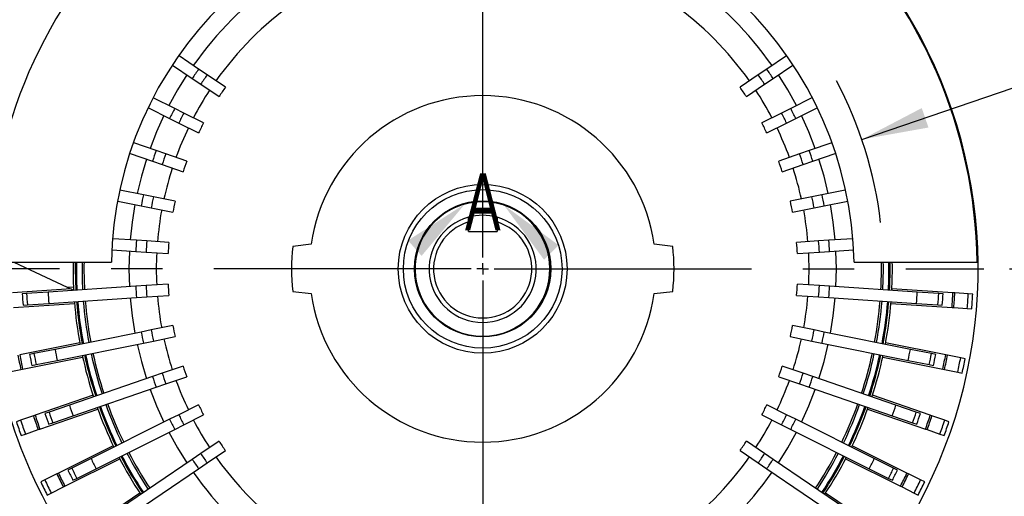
# Model space of a CAD drawing. Header units: inches. Extents: x 0 to 99, y 0 to 76.5.
# Tile 8 of 13: x 70.1 to 87.3, y 24.3 to 32.7. Entities that reach past the tile are written whole.
import ezdxf

# ---------------------------------------------------------------- set-up
doc = ezdxf.new("R2010")
doc.units = ezdxf.units.IN
doc.header["$LTSCALE"] = 9
doc.header["$MEASUREMENT"] = 0
doc.linetypes.add('CENTERX2', pattern=[0.8, 0.5, -0.1, 0.1, -0.1])
doc.layers.add('CENTER', color=40, linetype='CENTERX2')
doc.layers.add('DIMENSIONS', color=140, linetype='Continuous', lineweight=25)
doc.layers.add('TEXT', color=140, linetype='Continuous', lineweight=25)
doc.styles.add('SLDTEXTSTYLE0', font='TXT', dxfattribs={"width": 0.7})
doc.dimstyles.new('SLDDIMSTYLE1', dxfattribs={"dimtxt": 0.625, "dimasz": 1.17, "dimexe": 0, "dimexo": 0.0625, "dimgap": 0.15625, "dimtad": 0, "dimtih": 1, "dimtoh": 1, "dimrnd": 1e-09, "dimzin": 4, "dimdsep": 46, "dimtxsty": 'SLDTEXTSTYLE0', "dimsah": 1, "dimcen": 0.09, "dimadec": 0, "dimazin": 1, "dimtfac": 1, "dimtofl": 0, "dimtmove": 0, "dimatfit": 3, "dimfxl": 0, "dimfrac": 2, "dimtolj": 1, "dimtzin": 12, "dimarcsym": 0})
doc.dimstyles.new('SLDDIMSTYLE2', dxfattribs={"dimtxt": 0.625, "dimasz": 1.17, "dimexe": 0, "dimexo": 0.0625, "dimgap": 0.15625, "dimtad": 0, "dimtih": 1, "dimtoh": 1, "dimrnd": 1e-09, "dimzin": 12, "dimdsep": 46, "dimtxsty": 'SLDTEXTSTYLE0', "dimsah": 1, "dimcen": 0.09, "dimadec": 0, "dimazin": 3, "dimtfac": 1, "dimtofl": 0, "dimtmove": 0, "dimatfit": 3, "dimfxl": 0, "dimfrac": 2, "dimtolj": 1, "dimtzin": 12, "dimarcsym": 0})
doc.dimstyles.new('SLDDIMSTYLE6', dxfattribs={"dimtxt": 0.625, "dimasz": 1.17, "dimexe": 0, "dimexo": 0.0625, "dimgap": 0.15625, "dimtad": 0, "dimtih": 1, "dimtoh": 1, "dimrnd": 1e-09, "dimzin": 12, "dimdsep": 46, "dimtxsty": 'SLDTEXTSTYLE0', "dimsah": 1, "dimcen": 0, "dimadec": 0, "dimazin": 3, "dimtfac": 1, "dimtofl": 0, "dimtmove": 0, "dimatfit": 3, "dimfxl": 0, "dimfrac": 2, "dimtolj": 1, "dimtzin": 12, "dimarcsym": 0})

# ---------------------------------------------------------------- blocks, each defined once
blk = doc.blocks.new('_D_18')
at = {"layer": 'DIMENSIONS'}
for p, q in [((87.421, 28.297), (90.352, 28.297)), ((89.227, 28.297), (89.227, 25.433)), ((88.038, 24.296), (87.828, 24.296)), ((87.828, 24.296), (87.828, 23.302)), ((90.416, 24.296), (90.626, 24.296)), ((90.626, 24.296), (90.626, 23.302)), ((87.828, 23.302), (88.038, 23.302)), ((90.626, 23.302), (90.416, 23.302)), ((89.227, 20.297), (89.227, 23.162)), ((86.129, 20.297), (90.352, 20.297))]:
    blk.add_line(p, q, dxfattribs=at)
for points in [[(89.227, 28.297), (89.047, 27.127), (89.407, 27.127)], [(89.227, 20.297), (89.407, 21.467), (89.047, 21.467)]]:
    blk.add_solid(points, dxfattribs=at)
at = {"layer": 'DIMENSIONS', "char_height": 0.625, "attachment_point": 1, "style": 'SLDTEXTSTYLE0'}
for s, insert in [('8.00', (88.298, 25.242)), ('203.2', (88.038, 24.108))]:
    blk.add_mtext(s, dxfattribs=dict(at, insert=insert))
blk = doc.blocks.new('_D_19')
at = {"layer": 'DIMENSIONS'}
for p, q in [((78.655, 36.947), (94.963, 36.947)), ((93.838, 36.947), (93.838, 29.757)), ((92.649, 28.621), (92.44, 28.621)), ((92.44, 28.621), (92.44, 27.627)), ((95.027, 28.621), (95.237, 28.621)), ((95.237, 28.621), (95.237, 27.627)), ((92.44, 27.627), (92.649, 27.627)), ((95.237, 27.627), (95.027, 27.627)), ((93.838, 20.297), (93.838, 27.487)), ((86.129, 20.297), (94.963, 20.297))]:
    blk.add_line(p, q, dxfattribs=at)
for points in [[(93.838, 36.947), (93.658, 35.777), (94.018, 35.777)], [(93.838, 20.297), (94.018, 21.467), (93.658, 21.467)]]:
    blk.add_solid(points, dxfattribs=at)
at = {"layer": 'DIMENSIONS', "char_height": 0.625, "attachment_point": 1, "style": 'SLDTEXTSTYLE0'}
for s, insert in [('16.65', (92.649, 29.566)), ('422.9', (92.649, 28.433))]:
    blk.add_mtext(s, dxfattribs=dict(at, insert=insert))
blk = doc.blocks.new('_D_20')
at = {"layer": 'DIMENSIONS'}
for p, q in [((85.474, 33.014), (87.536, 34.352)), ((87.536, 34.352), (88.427, 34.352)), ((88.9, 34.352), (88.69, 34.352)), ((88.69, 34.352), (88.69, 33.358)), ((91.277, 34.352), (91.487, 34.352)), ((91.487, 34.352), (91.487, 33.358)), ((88.69, 33.358), (88.9, 33.358)), ((91.487, 33.358), (91.277, 33.358))]:
    blk.add_line(p, q, dxfattribs=at)
blk.add_solid([(85.474, 33.014), (86.554, 33.5), (86.358, 33.802)], dxfattribs=at)
at = {"layer": 'DIMENSIONS', "char_height": 0.625, "attachment_point": 1, "style": 'SLDTEXTSTYLE0'}
for s, insert in [('%%c', (88.427, 35.297)), ('17.33', (89.372, 35.297)), ('440.2', (88.9, 34.163))]:
    blk.add_mtext(s, dxfattribs=dict(at, insert=insert))
blk = doc.blocks.new('_D_21')
at = {"layer": 'DIMENSIONS'}
for p, q in [((84.837, 30.563), (87.752, 31.56)), ((87.752, 31.56), (88.427, 31.56)), ((88.9, 31.56), (88.69, 31.56)), ((88.69, 31.56), (88.69, 30.566)), ((91.277, 31.56), (91.487, 31.56)), ((91.487, 31.56), (91.487, 30.566)), ((88.69, 30.566), (88.9, 30.566)), ((91.487, 30.566), (91.277, 30.566))]:
    blk.add_line(p, q, dxfattribs=at)
blk.add_arc((78.205, 28.297), 7.008, 6.6694, 27.9864, dxfattribs=at)
blk.add_solid([(84.837, 30.563), (86.002, 30.771), (85.885, 31.112)], dxfattribs=at)
at = {"layer": 'DIMENSIONS', "char_height": 0.625, "attachment_point": 1, "style": 'SLDTEXTSTYLE0'}
for s, insert in [('%%c', (88.427, 32.505)), ('14.02', (89.372, 32.505)), ('356.0', (88.9, 31.372))]:
    blk.add_mtext(s, dxfattribs=dict(at, insert=insert))
blk = doc.blocks.new('_D_22')
at = {"layer": 'DIMENSIONS'}
for p, q in [((66.591, 29.423), (66.591, 38.851)), ((78.205, 37.513), (78.205, 38.851)), ((66.591, 37.726), (70.362, 37.726)), ((71.209, 37.724), (70.999, 37.724)), ((70.999, 37.724), (70.999, 36.73)), ((73.587, 37.724), (73.797, 37.724)), ((73.797, 37.724), (73.797, 36.73)), ((78.205, 37.726), (74.434, 37.726)), ((70.999, 36.73), (71.209, 36.73)), ((73.797, 36.73), (73.587, 36.73))]:
    blk.add_line(p, q, dxfattribs=at)
for points in [[(66.591, 37.726), (67.761, 37.546), (67.761, 37.906)], [(78.205, 37.726), (77.035, 37.906), (77.035, 37.546)]]:
    blk.add_solid(points, dxfattribs=at)
at = {"layer": 'DIMENSIONS', "char_height": 0.625, "attachment_point": 1, "style": 'SLDTEXTSTYLE0'}
for s, insert in [('11.61', (71.209, 38.67)), ('295.0', (71.209, 37.536))]:
    blk.add_mtext(s, dxfattribs=dict(at, insert=insert))
blk = doc.blocks.new('_D_23')
at = {"layer": 'DIMENSIONS'}
for p, q in [((63.175, 28.567), (63.175, 42.041)), ((78.205, 37.513), (78.205, 42.041)), ((63.175, 40.916), (68.654, 40.916)), ((69.501, 40.915), (69.291, 40.915)), ((69.291, 40.915), (69.291, 39.921)), ((71.879, 40.915), (72.089, 40.915)), ((72.089, 40.915), (72.089, 39.921)), ((78.205, 40.916), (72.726, 40.916)), ((69.291, 39.921), (69.501, 39.921)), ((72.089, 39.921), (71.879, 39.921)), ((63.175, 26.716), (63.175, 28.027))]:
    blk.add_line(p, q, dxfattribs=at)
for points in [[(63.175, 40.916), (64.345, 40.736), (64.345, 41.096)], [(78.205, 40.916), (77.035, 41.096), (77.035, 40.736)]]:
    blk.add_solid(points, dxfattribs=at)
at = {"layer": 'DIMENSIONS', "char_height": 0.625, "attachment_point": 1, "style": 'SLDTEXTSTYLE0'}
for s, insert in [('15.03', (69.501, 41.861)), ('381.8', (69.501, 40.727))]:
    blk.add_mtext(s, dxfattribs=dict(at, insert=insert))
blk = doc.blocks.new('SW_CENTERMARKSYMBOL_1')
at = {"layer": 'CENTER', "color": 0}
for p, q in [((0, 0.2), (0, 8.765)), ((-0.2, 0), (-8.765, 0)), ((0, 0), (-0.1, 0)), ((0, 0), (0, 0.1)), ((0, 0), (0, -0.1)), ((0, 0), (0.1, 0)), ((0.2, 0), (8.765, 0)), ((0, -0.2), (0, -8.765))]:
    blk.add_line(p, q, dxfattribs=at)

msp = doc.modelspace()

# ---------------------------------------------------------------- linework, layer by layer
for p, q in [((72.7801, 31.8652), (73.126, 31.6301)), ((73.2367, 31.7929), (72.894, 32.0258)), ((83.5176, 32.0266), (83.1737, 31.7929)), ((83.2843, 31.6301), (83.6271, 31.8631)), ((73.3849, 31.6922), (73.2367, 31.7929)), ((73.704, 31.4753), (73.3849, 31.6922)), ((83.0255, 31.6922), (82.7063, 31.4753)), ((83.1737, 31.7929), (83.0255, 31.6922)), ((73.126, 31.6301), (73.2742, 31.5294)), ((73.2742, 31.5294), (73.5934, 31.3125)), ((82.817, 31.3125), (83.1361, 31.5294)), ((83.1361, 31.5294), (83.2843, 31.6301)), ((72.818, 31.1051), (72.4416, 31.2936)), ((83.9637, 31.2911), (83.5923, 31.1051)), ((72.3587, 31.115), (72.7299, 30.9291)), ((72.9782, 31.0249), (72.818, 31.1051)), ((73.3232, 30.8521), (72.9782, 31.0249)), ((83.4321, 31.0249), (83.0871, 30.8521)), ((83.5923, 31.1051), (83.4321, 31.0249)), ((83.6805, 30.9291), (84.0563, 31.1173)), ((72.7299, 30.9291), (72.8901, 30.8488)), ((72.8901, 30.8488), (73.2351, 30.6761)), ((83.1752, 30.6761), (83.5203, 30.8488)), ((83.5203, 30.8488), (83.6805, 30.9291)), ((72.494, 30.3679), (72.1022, 30.5029)), ((84.3114, 30.504), (83.9163, 30.3679)), ((72.0364, 30.3173), (72.4299, 30.1818)), ((72.6634, 30.3096), (72.494, 30.3679)), ((83.9163, 30.3679), (83.7469, 30.3096)), ((83.9804, 30.1818), (84.3722, 30.3167)), ((72.4299, 30.1818), (72.5993, 30.1235)), ((73.0282, 30.184), (72.6634, 30.3096)), ((83.7469, 30.3096), (83.3821, 30.184)), ((83.811, 30.1235), (83.9804, 30.1818)), ((72.5993, 30.1235), (72.9641, 29.9979)), ((83.4462, 29.9979), (83.811, 30.1235)), ((72.2703, 29.5944), (71.8604, 29.6771)), ((84.5463, 29.6763), (84.14, 29.5944)), ((71.8229, 29.4838), (72.2314, 29.4014)), ((72.4459, 29.559), (72.2703, 29.5944)), ((72.8242, 29.4827), (72.4459, 29.559)), ((83.9644, 29.559), (83.5861, 29.4827)), ((84.14, 29.5944), (83.9644, 29.559)), ((84.1789, 29.4014), (84.5896, 29.4842)), ((72.2314, 29.4014), (72.407, 29.366)), ((72.407, 29.366), (72.7853, 29.2898)), ((83.6251, 29.2898), (84.0033, 29.366)), ((84.0033, 29.366), (84.1789, 29.4014)), ((77.9542, 29.1186), (77.9542, 29.2006)), ((77.9542, 28.9504), (77.9542, 29.1186)), ((78.4562, 29.2006), (78.4562, 29.1186)), ((78.4562, 29.1186), (78.4562, 28.9504)), ((77.9542, 28.9504), (78.4562, 28.9504)), ((72.1509, 28.7981), (71.7366, 28.8256)), ((72.3297, 28.7862), (72.1509, 28.7981)), ((72.7147, 28.7606), (72.3297, 28.7862)), ((84.0807, 28.7862), (83.6956, 28.7606)), ((84.2594, 28.7981), (84.0807, 28.7862)), ((84.6793, 28.826), (84.2594, 28.7981)), ((71.7239, 28.6292), (72.1378, 28.6017)), ((72.1378, 28.6017), (72.3166, 28.5898)), ((72.3166, 28.5898), (72.7016, 28.5642)), ((75.2048, 28.7304), (74.8819, 28.691)), ((81.5284, 28.691), (81.2056, 28.7304)), ((83.7087, 28.5642), (84.0937, 28.5898)), ((84.0937, 28.5898), (84.2725, 28.6017)), ((84.2725, 28.6017), (84.6893, 28.6294)), ((69.5564, 28.4154), (71.7102, 28.4154)), ((70.0024, 28.4154), (70.9363, 27.98)), ((84.7002, 28.4154), (86.854, 28.4154)), ((71.0061, 27.9474), (69.9794, 27.8792)), ((72.1378, 27.993), (70.6041, 27.8911)), ((70.9363, 27.98), (71.0466, 27.9848)), ((70.9363, 27.98), (71.0494, 27.9272)), ((72.3166, 28.0049), (72.1378, 27.993)), ((72.7016, 28.0304), (72.3166, 28.0049)), ((74.8819, 27.9036), (75.2048, 27.8643)), ((81.2056, 27.8643), (81.5284, 27.9036)), ((84.0937, 28.0049), (83.7087, 28.0304)), ((84.2725, 27.993), (84.0937, 28.0049)), ((85.8062, 27.8911), (84.2725, 27.993)), ((86.4309, 27.8792), (85.3621, 27.9502)), ((70.2288, 27.8662), (70.153, 27.8611)), ((70.6041, 27.8911), (70.2288, 27.8662)), ((70.6171, 27.6947), (72.1509, 27.7966)), ((72.1509, 27.7966), (72.3297, 27.8084)), ((72.3297, 27.8084), (72.7147, 27.834)), ((83.6956, 27.834), (84.0807, 27.8084)), ((84.0807, 27.8084), (84.2594, 27.7966)), ((84.2594, 27.7966), (85.7932, 27.6947)), ((86.1816, 27.8662), (85.8062, 27.8911)), ((86.2574, 27.8611), (86.1816, 27.8662)), ((86.4622, 27.8771), (86.4309, 27.8792)), ((86.6979, 27.8615), (86.4622, 27.8771)), ((86.7765, 27.8563), (86.6979, 27.8615)), ((69.9964, 27.6239), (71.0652, 27.6949)), ((70.166, 27.6647), (70.2418, 27.6698)), ((70.2418, 27.6698), (70.6171, 27.6947)), ((85.3451, 27.6949), (86.4139, 27.6239)), ((85.7932, 27.6947), (86.1685, 27.6698)), ((86.1685, 27.6698), (86.2443, 27.6647)), ((86.4139, 27.6239), (86.4452, 27.6218)), ((86.4452, 27.6218), (86.681, 27.6061)), ((86.681, 27.6061), (86.7595, 27.6009)), ((72.407, 27.2286), (72.2314, 27.1932)), ((72.7853, 27.3049), (72.407, 27.2286)), ((84.0033, 27.2286), (83.6251, 27.3049)), ((84.1789, 27.1932), (84.0033, 27.2286)), ((72.2314, 27.1932), (70.7246, 26.8894)), ((72.4459, 27.0357), (72.8242, 27.1119)), ((83.5861, 27.1119), (83.9644, 27.0357)), ((85.6858, 26.8894), (84.1789, 27.1932)), ((71.157, 27.0067), (70.107, 26.795)), ((70.7246, 26.8894), (70.3559, 26.815)), ((70.7635, 26.6964), (72.2703, 27.0002)), ((72.2703, 27.0002), (72.4459, 27.0357)), ((83.9644, 27.0357), (84.14, 27.0002)), ((84.14, 27.0002), (85.6468, 26.6964)), ((86.3033, 26.795), (85.2533, 27.0067)), ((86.0545, 26.815), (85.6858, 26.8894)), ((70.1576, 26.5441), (71.2076, 26.7558)), ((70.3559, 26.815), (70.2814, 26.8)), ((70.3948, 26.6221), (70.7635, 26.6964)), ((85.2027, 26.7558), (86.2528, 26.5441)), ((85.6468, 26.6964), (86.0156, 26.6221)), ((86.1289, 26.8), (86.0545, 26.815)), ((86.3341, 26.7888), (86.3033, 26.795)), ((86.5657, 26.7421), (86.3341, 26.7888)), ((86.6429, 26.7265), (86.5657, 26.7421)), ((69.8952, 26.4912), (70.1268, 26.5379)), ((70.1268, 26.5379), (70.1576, 26.5441)), ((70.3203, 26.6071), (70.3948, 26.6221)), ((72.9641, 26.5968), (72.5993, 26.4712)), ((83.811, 26.4712), (83.4462, 26.5968)), ((86.0156, 26.6221), (86.09, 26.6071)), ((86.2528, 26.5441), (86.2835, 26.5379)), ((86.2835, 26.5379), (86.5151, 26.4912)), ((72.4299, 26.4128), (70.9765, 25.9124)), ((72.5993, 26.4712), (72.4299, 26.4128)), ((72.6634, 26.285), (73.0282, 26.4107)), ((83.3821, 26.4107), (83.7469, 26.285)), ((83.9804, 26.4128), (83.811, 26.4712)), ((85.4338, 25.9124), (83.9804, 26.4128)), ((86.5151, 26.4912), (86.5923, 26.4757)), ((71.0406, 25.7263), (72.494, 26.2267)), ((72.494, 26.2267), (72.6634, 26.285)), ((83.7469, 26.285), (83.9163, 26.2267)), ((83.9163, 26.2267), (85.3697, 25.7263)), ((71.3896, 26.0859), (70.3768, 25.7371)), ((86.0335, 25.7371), (85.0207, 26.0859)), ((70.4601, 25.4952), (71.4729, 25.8439)), ((70.9765, 25.9124), (70.6209, 25.7899)), ((73.2351, 25.9186), (72.8901, 25.7458)), ((83.5203, 25.7458), (83.1752, 25.9186)), ((84.9374, 25.8439), (85.9502, 25.4952)), ((85.7895, 25.7899), (85.4338, 25.9124)), ((70.3472, 25.7269), (70.1238, 25.65)), ((70.3768, 25.7371), (70.3472, 25.7269)), ((70.6209, 25.7899), (70.549, 25.7652)), ((70.6849, 25.6038), (71.0406, 25.7263)), ((72.7299, 25.6656), (71.3554, 24.9773)), ((72.8901, 25.7458), (72.7299, 25.6656)), ((72.9782, 25.5698), (73.3232, 25.7426)), ((83.0871, 25.7426), (83.4321, 25.5698)), ((83.6805, 25.6656), (83.5203, 25.7458)), ((85.0549, 24.9773), (83.6805, 25.6656)), ((85.3697, 25.7263), (85.7254, 25.6038)), ((85.8613, 25.7652), (85.7895, 25.7899)), ((86.0632, 25.7269), (86.0335, 25.7371)), ((86.2865, 25.65), (86.0632, 25.7269)), ((70.1238, 25.65), (70.0493, 25.6244)), ((70.4305, 25.485), (70.4601, 25.4952)), ((70.6131, 25.5791), (70.6849, 25.6038)), ((71.4436, 24.8013), (72.818, 25.4896)), ((72.818, 25.4896), (72.9782, 25.5698)), ((83.4321, 25.5698), (83.5923, 25.4896)), ((83.5923, 25.4896), (84.9668, 24.8013)), ((85.7254, 25.6038), (85.7972, 25.5791)), ((85.9502, 25.4952), (85.9799, 25.485)), ((86.361, 25.6244), (86.2865, 25.65)), ((70.1326, 25.3824), (70.2071, 25.408)), ((70.2071, 25.408), (70.4305, 25.485)), ((85.9799, 25.485), (86.2032, 25.408)), ((86.2032, 25.408), (86.2777, 25.3824)), ((71.742, 25.2039), (70.7842, 24.7243)), ((73.5934, 25.2821), (73.2742, 25.0653)), ((83.1361, 25.0653), (82.817, 25.2821)), ((85.6261, 24.7243), (84.6684, 25.2039)), ((70.8988, 24.4955), (71.8565, 24.9751)), ((71.3554, 24.9773), (71.0191, 24.8089)), ((73.2742, 25.0653), (73.126, 24.9645)), ((73.3849, 24.9024), (73.704, 25.1193)), ((82.7063, 25.1193), (83.0255, 24.9024)), ((83.2843, 24.9645), (83.1361, 25.0653)), ((84.5538, 24.9751), (85.5116, 24.4955)), ((85.3912, 24.8089), (85.0549, 24.9773)), ((71.0191, 24.8089), (70.9512, 24.7749)), ((71.1072, 24.6329), (71.4436, 24.8013)), ((73.126, 24.9645), (71.8547, 24.1005)), ((71.9653, 23.9377), (73.2367, 24.8017)), ((73.2367, 24.8017), (73.3849, 24.9024)), ((83.0255, 24.9024), (83.1737, 24.8017)), ((83.1737, 24.8017), (84.445, 23.9377)), ((84.5556, 24.1005), (83.2843, 24.9645)), ((84.9668, 24.8013), (85.3031, 24.6329)), ((85.4592, 24.7749), (85.3912, 24.8089)), ((70.7561, 24.7102), (70.5449, 24.6045)), ((70.7842, 24.7243), (70.7561, 24.7102)), ((71.0393, 24.5989), (71.1072, 24.6329)), ((85.3031, 24.6329), (85.371, 24.5989)), ((85.6542, 24.7102), (85.6261, 24.7243)), ((85.8654, 24.6045), (85.6542, 24.7102)), ((70.5449, 24.6045), (70.4745, 24.5692)), ((70.6595, 24.3756), (70.8707, 24.4814)), ((70.8707, 24.4814), (70.8988, 24.4955)), ((85.5116, 24.4955), (85.5396, 24.4814)), ((85.5396, 24.4814), (85.7508, 24.3756)), ((85.9358, 24.5692), (85.8654, 24.6045)), ((70.5891, 24.3404), (70.6595, 24.3756)), ((72.2079, 24.3763), (71.3219, 23.7742)), ((85.0884, 23.7742), (84.2025, 24.3763)), ((85.7508, 24.3756), (85.8213, 24.3404))]:
    msp.add_line(p, q)
at = {"flags": 128}
for points in [[(73.0333, 31.6931), (72.8688, 31.4282), (72.7178, 31.1553)], [(83.6925, 31.1553), (83.5415, 31.4282), (83.377, 31.6931)], [(72.6297, 30.9793), (72.5016, 30.6949), (72.388, 30.4044)], [(84.0223, 30.4044), (83.9087, 30.6949), (83.7807, 30.9793)], [(72.3239, 30.2183), (72.2346, 29.9195), (72.1605, 29.6166)], [(84.2499, 29.6166), (84.1757, 29.9195), (84.0864, 30.2183)], [(72.1215, 29.4236), (72.0725, 29.1156), (72.0391, 28.8055)], [(84.3713, 28.8055), (84.3378, 29.1156), (84.2888, 29.4236)], [(72.026, 28.6091), (72.0182, 28.2973), (72.026, 27.9855)], [(84.3843, 27.9855), (84.3922, 28.2973), (84.3843, 28.6091)], [(72.0391, 27.7891), (72.0725, 27.4791), (72.1215, 27.1711)], [(84.2888, 27.1711), (84.3378, 27.4791), (84.3713, 27.7891)], [(72.1605, 26.9781), (72.2346, 26.6752), (72.3239, 26.3764)], [(84.0864, 26.3764), (84.1757, 26.6752), (84.2499, 26.9781)], [(72.388, 26.1902), (72.5016, 25.8998), (72.6297, 25.6154)], [(83.7807, 25.6154), (83.9087, 25.8998), (84.0223, 26.1902)], [(72.7178, 25.4394), (72.8688, 25.1665), (73.0333, 24.9016)], [(83.377, 24.9016), (83.5415, 25.1665), (83.6925, 25.4394)]]:
    msp.add_lwpolyline(points, dxfattribs=at)
for radius in [1.4764, 1.3878, 1.1909, 1.1811]:
    msp.add_circle((78.2052, 28.2973), radius)
for radius, start, end in [(8.6496, 0.7824, 179.2176), (8.6654, 329.71403, 86.18158), (6.4961, 1.0418, 178.9582), (6.187, 125.41152, 144.88848), (6.187, 35.11152, 54.58848), (5.7087, 125.48791, 144.81209), (5.7087, 35.18791, 54.51209), (6.075, 144.87166, 146.72834), (5.8958, 144.84345, 146.75655), (5.8958, 33.24345, 35.15655), (6.075, 33.27166, 35.12834), (5.7087, 146.78791, 152.41209), (5.51, 144.77647, 146.82353), (5.51, 33.17647, 35.22353), (5.7087, 27.58791, 33.21209), (3.0315, 8.21321, 171.78679), (6.075, 152.47166, 154.32834), (5.8958, 152.44345, 154.35655), (5.8958, 25.64345, 27.55655), (6.075, 25.67166, 27.52834), (5.51, 152.37647, 154.42353), (5.51, 25.57647, 27.62353), (5.7087, 154.38791, 160.01209), (5.7087, 19.98791, 25.61209), (6.075, 160.07166, 161.92834), (6.075, 18.07166, 19.92834), (5.8958, 160.04345, 161.95655), (5.51, 159.97647, 162.02353), (5.51, 17.97647, 20.02353), (5.8958, 18.04345, 19.95655), (5.7087, 161.98791, 167.61209), (5.7087, 12.38791, 18.01209), (6.075, 167.67166, 169.52834), (5.8958, 167.64345, 169.55655), (5.51, 167.57647, 169.62353), (5.51, 10.37647, 12.42353), (5.8958, 10.44345, 12.35655), (6.075, 10.47166, 12.32834), (5.7087, 169.58791, 175.21209), (5.7087, 4.78791, 10.41209), (0.9375, 105.52843, 74.47157), (0.8588, 106.99352, 73.00648), (0.9375, 74.47157, 105.52843), (6.075, 175.27166, 177.12834), (5.8958, 175.24345, 177.15655), (5.51, 175.17647, 177.22353), (5.51, 2.77647, 4.82353), (5.8958, 2.84345, 4.75655), (6.075, 2.87166, 4.72834), (8.6654, 178.04724, 210.28597), (3.3465, 173.24367, 186.75633), (3.3465, 353.24367, 6.75633), (5.7087, 177.18791, 182.81209), (5.7087, 357.18791, 2.81209), (7.1654, 179.05552, 182.96066), (7.126, 179.0503, 183.0086), (7.1063, 179.04767, 183.0064), (7.0079, 179.0343, 182.99526), (6.9739, 179.02959, 182.99134), (6.9739, 357.00866, 0.97041), (7.0079, 357.00474, 0.9657), (7.1063, 356.9936, 0.95233), (7.126, 356.9914, 0.9497), (7.1654, 356.98763, 0.94448), (6.075, 182.87166, 184.72834), (5.8958, 182.84345, 184.75655), (5.51, 182.77647, 184.82353), (5.51, 355.17647, 357.22353), (5.8958, 355.24345, 357.15655), (6.075, 355.27166, 357.12834), (8.064, 183.10066, 184.49934), (7.988, 183.09401, 184.50599), (7.6119, 183.05912, 184.54088), (7.1063, 184.5936, 190.6064), (7.0079, 184.60474, 190.59526), (6.9739, 184.60866, 190.59134), (5.7087, 184.78791, 190.41209), (3.0315, 188.21321, 351.78679), (5.7087, 349.58791, 355.21209), (6.9739, 349.40866, 355.39134), (7.0079, 349.40474, 355.39526), (7.1063, 349.3936, 355.4064), (7.6119, 355.45912, 356.94088), (7.988, 355.49401, 356.90599), (8.064, 355.50066, 356.89934), (8.2363, 355.30987, 357.09013), (8.2677, 355.31324, 357.08676), (8.5039, 355.33788, 357.06212), (8.5827, 355.34579, 357.05421), (7.1654, 184.58759, 190.61294), (7.126, 184.5914, 190.6086), (7.126, 349.3914, 355.4086), (7.1654, 349.38741, 355.413), (5.8958, 190.44345, 192.35655), (5.51, 190.37647, 192.42353), (5.51, 347.57647, 349.62353), (5.8958, 347.64345, 349.55655), (6.075, 190.47166, 192.32834), (5.7087, 192.38791, 198.01209), (5.7087, 341.98791, 347.61209), (6.075, 347.67166, 349.52834), (7.6119, 190.65912, 192.14088), (7.6119, 347.85912, 349.34088), (8.2677, 190.51324, 192.28676), (8.2363, 190.50987, 192.29013), (8.064, 190.70066, 192.09934), (7.988, 190.69401, 192.10599), (7.1654, 192.18755, 198.2118), (7.126, 192.1914, 198.2086), (7.1063, 192.1936, 198.2064), (7.0079, 192.20474, 198.19526), (6.9739, 192.20866, 198.19134), (6.9739, 341.80866, 347.79134), (7.0079, 341.80474, 347.79526), (7.1063, 341.7936, 347.8064), (7.126, 341.7914, 347.8086), (7.1654, 341.78771, 347.81176), (7.988, 347.89401, 349.30599), (8.064, 347.90066, 349.29934), (8.2363, 347.70987, 349.49013), (8.2677, 347.71324, 349.48676), (8.5039, 347.73788, 349.46212), (8.5827, 347.74579, 349.45421), (5.51, 197.97647, 200.02353), (5.51, 339.97647, 342.02353), (6.075, 198.07166, 199.92834), (5.8958, 198.04345, 199.95655), (5.8958, 340.04345, 341.95655), (6.075, 340.07166, 341.92834), (5.7087, 199.98791, 205.61209), (5.7087, 334.38791, 340.01209), (7.6119, 198.25912, 199.74088), (7.1654, 199.78774, 205.81288), (7.126, 199.7914, 205.8086), (7.1063, 199.7936, 205.8064), (7.0079, 199.80474, 205.79526), (6.9739, 199.80866, 205.79134), (5.51, 205.57647, 207.62353), (5.51, 332.37647, 334.42353), (6.9739, 334.20866, 340.19134), (7.0079, 334.20474, 340.19526), (7.1063, 334.1936, 340.2064), (7.126, 334.1914, 340.2086), (7.1654, 334.18721, 340.21305), (7.6119, 340.25912, 341.74088), (8.2677, 198.11324, 199.88676), (8.2363, 198.10987, 199.89013), (8.064, 198.30066, 199.69934), (7.988, 198.29401, 199.70599), (6.075, 205.67166, 207.52834), (5.8958, 205.64345, 207.55655), (5.8958, 332.44345, 334.35655), (6.075, 332.47166, 334.32834), (7.988, 340.29401, 341.70599), (8.064, 340.30066, 341.69934), (8.2363, 340.10987, 341.89013), (8.2677, 340.11324, 341.88676), (8.5827, 198.14579, 199.85421), (8.5039, 198.13788, 199.86212), (5.7087, 207.58791, 213.21209), (5.7087, 326.78791, 332.41209), (8.5039, 340.13788, 341.86212), (8.5827, 340.14579, 341.85421), (5.51, 213.17647, 215.22353), (5.51, 324.77647, 326.82353), (7.6119, 205.85912, 207.34088), (7.1654, 207.38746, 213.41185), (7.126, 207.3914, 213.4086), (7.1063, 207.3936, 213.4064), (7.0079, 207.40474, 213.39526), (6.9739, 207.40866, 213.39134), (5.8958, 213.24345, 215.15655), (5.7087, 215.18791, 242.01209), (5.7087, 305.48791, 324.81209), (5.8958, 324.84345, 326.75655), (6.9739, 326.60866, 332.59134), (7.0079, 326.60474, 332.59526), (7.1063, 326.5936, 332.6064), (7.126, 326.5914, 332.6086), (7.1654, 326.5878, 332.61177), (7.6119, 332.65912, 334.14088), (7.988, 205.89401, 207.30599), (6.075, 213.27166, 215.12834), (6.075, 324.87166, 326.72834), (7.988, 332.69401, 334.10599), (8.2677, 205.71324, 207.48676), (8.2363, 205.70987, 207.49013), (8.064, 205.90066, 207.29934), (6.187, 215.11152, 234.58848), (6.187, 305.41152, 324.88848), (8.064, 332.70066, 334.09934), (8.2363, 332.50987, 334.29013), (8.2677, 332.51324, 334.28676), (8.5827, 205.74579, 207.45421), (8.5039, 205.73788, 207.46212), (8.5039, 332.53788, 334.26212), (8.5827, 332.54579, 334.25421)]:
    msp.add_arc((78.2052, 28.2973), radius, start, end)
at = {"layer": 'TEXT'}
msp.add_arc((78.2013, 28.296), 1.1791, 105.0398, 71.38659, dxfattribs=at)
for points in [[(77.8954, 29.4346), (76.899, 28.7954), (77.1372, 28.5255)], [(78.5777, 29.4133), (79.2777, 28.4587), (79.5322, 28.7133)]]:
    msp.add_solid(points, dxfattribs=at)

# ---------------------------------------------------------------- block references
at = {"layer": 'CENTER'}
msp.add_blockref('SW_CENTERMARKSYMBOL_1', (78.2052, 28.2973), dxfattribs=at)

# ---------------------------------------------------------------- texts
at = {"layer": 'TEXT', "insert": (77.8954, 29.9714), "char_height": 1, "attachment_point": 1, "style": 'SLDTEXTSTYLE0'}
msp.add_mtext('A', dxfattribs=at)

# ---------------------------------------------------------------- dimensions: what is measured, and where the dimension line sits
at = {"layer": 'DIMENSIONS'}
for base, p2, picture, middle in [((63.1746, 40.9164), (63.1746, 26.2661), '_D_23', (70.6899, 40.9164)), ((66.591, 37.7256), (66.591, 28.9725), '_D_22', (72.3981, 37.7256))]:
    dim = msp.add_linear_dim(base=base, p1=(78.2052, 37.0627), p2=p2, dimstyle='SLDDIMSTYLE2', dxfattribs=at)
    dim.commit()
    dim.dimension.update_dxf_attribs({"geometry": picture, "text_midpoint": middle, "dimtype": 160})
for base, p1, p2, dimstyle, picture, middle in [((93.8383, 36.9469), (85.6789, 20.2973), (78.2052, 36.9469), 'SLDDIMSTYLE2', '_D_19', (93.8383, 28.6221)), ((89.2271, 20.2973), (86.9705, 28.2973), (85.6789, 20.2973), 'SLDDIMSTYLE1', '_D_18', (89.2271, 24.2973))]:
    dim = msp.add_linear_dim(base=base, p1=p1, p2=p2, angle=90, dimstyle=dimstyle, dxfattribs=at)
    dim.commit()
    dim.dimension.update_dxf_attribs({"geometry": picture, "text_midpoint": middle, "dimtype": 160})
for p1, p2, picture, middle in [((70.936, 23.5806), (85.4744, 33.014), '_D_20', (90.0884, 34.3516)), ((71.5738, 26.0313), (84.8365, 30.5634), '_D_21', (90.0884, 31.5598))]:
    dim = msp.add_diameter_dim_2p(p1=p1, p2=p2, dimstyle='SLDDIMSTYLE6', dxfattribs=at)
    dim.commit()
    dim.dimension.update_dxf_attribs({"geometry": picture, "text_midpoint": middle, "dimtype": 163})

doc.saveas('drawing.dxf')
